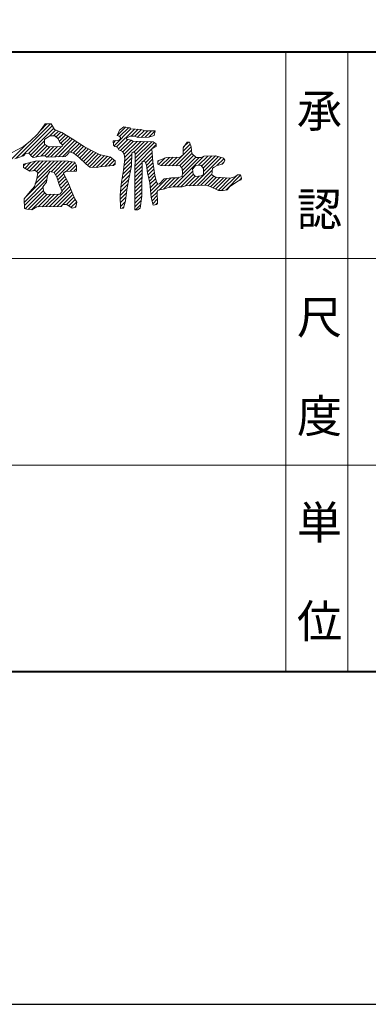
# Model space of a CAD drawing. Header units: millimetres. Extents: x 5514 to 12234, y -691 to 4061.
# Tile 5 of 8: x 10730 to 10997, y -691 to 64. Entities that reach past the tile are written whole.
import ezdxf

# ---------------------------------------------------------------- set-up
doc = ezdxf.new("R2010")
doc.units = ezdxf.units.MM
doc.layers.get('Defpoints').update_dxf_attribs({"color": 2})
doc.layers.add('図枠', color=7, linetype='Continuous')
doc.styles.add('Ｐゴシック', font='MS PGothic.ttf')

msp = doc.modelspace()

# ---------------------------------------------------------------- linework, layer by layer
at = {"layer": 'Defpoints'}
msp.add_lwpolyline([(5513.73, -691.13), (12233.73, -691.13), (12233.73, 4060.87), (5513.73, 4060.87)], close=True, dxfattribs=at)
at = {"layer": '図枠', "lineweight": 40}
msp.add_line((5862.38, 39.66), (11885.08, 39.66), dxfattribs=at)
at = {"layer": '図枠', "lineweight": 20}
for p, q in [((10933.52, -436.13), (10933.52, 39.66)), ((10981.1, -436.13), (10981.1, 39.66)), ((8221.55, -118.94), (11885.08, -118.94)), ((8221.55, -277.53), (11885.08, -277.53))]:
    msp.add_line(p, q, dxfattribs=at)
at = {"layer": '図枠', "lineweight": 20, "ltscale": 3}
for p, q in [((10726.9, -42.05), (10753.27, -15.67)), ((10731.28, -40.51), (10754.56, -17.23)), ((10736.23, -38.41), (10755.64, -19)), ((10743.15, -23.5), (10746.74, -18.93)), ((10745.18, -20.92), (10750.42, -15.67)), ((10746.74, -18.93), (10749.02, -15.67)), ((10749.02, -15.67), (10753.59, -15.67)), ((10752.69, -24.8), (10757.18, -20.31)), ((10753.59, -15.67), (10756.2, -19.91)), ((10755.54, -24.8), (10759.2, -21.14)), ((10756.2, -19.91), (10761.75, -22.19)), ((10757.52, -25.67), (10761.21, -21.97)), ((10761.75, -22.19), (10769.91, -27.08)), ((10802.03, -32.43), (10814.86, -19.59)), ((10803.9, -33.4), (10817.6, -19.71)), ((10804.18, -24.48), (10806.14, -20.56)), ((10804.26, -24.5), (10810.63, -18.13)), ((10806.14, -20.56), (10809.4, -17.95)), ((10806.15, -25.46), (10813.12, -18.48)), ((10809.4, -17.95), (10813.97, -18.6)), ((10813.97, -18.6), (10814.62, -19.58)), ((10814.62, -19.58), (10822.46, -19.91)), ((10815.03, -25.13), (10820.33, -19.82)), ((10817.79, -25.21), (10822.96, -20.05)), ((10819.86, -25.99), (10825.2, -20.66)), ((10822.46, -19.91), (10826.05, -20.89)), ((10822.69, -26.01), (10827.81, -20.89)), ((10825.65, -25.9), (10830.66, -20.89)), ((10826.05, -20.89), (10833.55, -20.89)), ((10828.61, -25.78), (10833.51, -20.89)), ((10833.55, -20.89), (10832.58, -24.48)), ((10732.38, -32.95), (10737.93, -28.71)), ((10737.88, -39.61), (10748.7, -28.79)), ((10737.93, -28.71), (10743.15, -23.5)), ((10748.7, -27.74), (10752.61, -24.8)), ((10748.7, -31.32), (10748.7, -27.74)), ((10752.61, -24.8), (10756.53, -24.8)), ((10756.46, -40.97), (10770.17, -27.25)), ((10756.53, -24.8), (10759.14, -27.08)), ((10759.04, -26.99), (10763.06, -22.98)), ((10759.14, -27.08), (10760.45, -30.02)), ((10759.38, -40.9), (10771.89, -28.38)), ((10759.96, -28.92), (10764.84, -24.04)), ((10760.45, -30.02), (10762.4, -31.65)), ((10761.14, -30.59), (10766.62, -25.11)), ((10762.23, -32.35), (10768.4, -26.18)), ((10762.29, -40.83), (10773.62, -29.51)), ((10769.91, -27.08), (10779.38, -33.28)), ((10801.24, -28.71), (10804.83, -28.39)), ((10801.57, -31.98), (10801.24, -28.71)), ((10801.39, -30.21), (10803.06, -28.55)), ((10805.81, -25.13), (10804.18, -24.48)), ((10804.83, -28.39), (10806.47, -27.41)), ((10805.19, -34.97), (10812.53, -27.62)), ((10806.79, -26.11), (10805.81, -25.13)), ((10806.47, -27.41), (10806.79, -26.11)), ((10806.84, -36.16), (10814.94, -28.06)), ((10808.65, -37.2), (10816.8, -29.05)), ((10809.74, -38.96), (10819.59, -29.11)), ((10809.98, -41.57), (10822.38, -29.17)), ((10814.3, -25.13), (10811.36, -26.76)), ((10811.36, -26.76), (10811.36, -27.41)), ((10811.36, -27.41), (10814.94, -28.06)), ((10817.56, -25.13), (10814.3, -25.13)), ((10814.94, -28.06), (10816.26, -29.04)), ((10816.26, -29.04), (10831.92, -29.37)), ((10817.08, -37.32), (10825.17, -29.23)), ((10820.17, -26.11), (10817.56, -25.13)), ((10818.09, -44.85), (10832.89, -30.05)), ((10818.14, -41.95), (10830.75, -29.34)), ((10818.2, -39.05), (10827.96, -29.28)), ((10828.66, -25.78), (10820.17, -26.11)), ((10832.58, -24.48), (10828.66, -25.78)), ((10831.92, -29.37), (10834.21, -31)), ((10854.77, -33.93), (10858.03, -29.69)), ((10855.19, -33.39), (10858.88, -29.69)), ((10858.03, -29.69), (10859.66, -29.69)), ((10859.66, -29.69), (10860.97, -33.28)), ((10719, -40.13), (10732.38, -32.95)), ((10721.76, -44.34), (10735.61, -30.49)), ((10739.32, -41.01), (10748.89, -31.45)), ((10742.17, -41.02), (10750.6, -32.59)), ((10745.65, -40.39), (10752.79, -33.24)), ((10751.63, -33.28), (10748.7, -31.32)), ((10748.75, -40.13), (10755.73, -33.15)), ((10750.63, -41.1), (10758.67, -33.06)), ((10762.08, -32.95), (10751.63, -33.28)), ((10753.55, -41.03), (10761.61, -32.97)), ((10762.4, -31.65), (10762.08, -32.95)), ((10762.08, -32.95), (10762.08, -32.95)), ((10767.63, -37.19), (10766.32, -39.15)), ((10769.26, -37.52), (10767.63, -37.19)), ((10768.59, -37.39), (10775.34, -30.64)), ((10771.22, -38.5), (10769.26, -37.52)), ((10770.62, -38.2), (10777.06, -31.76)), ((10772.33, -39.34), (10778.78, -32.89)), ((10773.96, -40.56), (10780.58, -33.94)), ((10775.55, -41.82), (10782.42, -34.94)), ((10777.02, -43.2), (10784.27, -35.95)), ((10778.49, -44.58), (10786.11, -36.95)), ((10779.38, -33.28), (10786.56, -37.19)), ((10786.56, -37.19), (10790.8, -39.15)), ((10802.55, -32.95), (10801.57, -31.98)), ((10804.51, -33.61), (10802.55, -32.95)), ((10805.49, -35.56), (10804.51, -33.61)), ((10808.42, -36.87), (10805.49, -35.56)), ((10809.73, -38.82), (10808.42, -36.87)), ((10816.91, -37.19), (10815.6, -38.17)), ((10818.22, -38.17), (10816.91, -37.19)), ((10818.03, -47.76), (10834.21, -31.58)), ((10824.16, -44.47), (10831.12, -37.52)), ((10834.21, -32.95), (10830.94, -34.91)), ((10830.94, -34.91), (10831.6, -44.7)), ((10834.21, -31), (10834.21, -32.95)), ((10846.45, -47.82), (10860.97, -33.3)), ((10849.24, -47.88), (10861.29, -35.83)), ((10854.77, -36.66), (10860.22, -31.21)), ((10854.77, -39.48), (10854.77, -33.93)), ((10860.97, -33.28), (10861.6, -38.37)), ((10732.38, -40.13), (10725.85, -42.41)), ((10734.34, -38.17), (10732.38, -40.13)), ((10732.38, -46.65), (10739.56, -44.7)), ((10733.39, -49.8), (10738.09, -45.1)), ((10736.95, -38.5), (10734.34, -38.17)), ((10735.24, -50.79), (10741.78, -44.25)), ((10738.58, -40.46), (10736.95, -38.5)), ((10737.1, -51.78), (10744.81, -44.07)), ((10739.89, -41.43), (10738.58, -40.46)), ((10739.56, -44.7), (10742.82, -44.04)), ((10747.07, -40.13), (10739.89, -41.43)), ((10740.08, -51.65), (10747.62, -44.11)), ((10741.54, -61.58), (10758.86, -44.26)), ((10742.43, -52.15), (10750.43, -44.15)), ((10742.82, -44.04), (10766.65, -44.37)), ((10742.87, -57.41), (10756.05, -44.22)), ((10743.31, -54.12), (10753.24, -44.19)), ((10749.02, -40.13), (10747.07, -40.13)), ((10750.33, -41.11), (10749.02, -40.13)), ((10764.36, -40.78), (10750.33, -41.11)), ((10753.58, -52.39), (10761.67, -44.3)), ((10755.91, -52.91), (10764.48, -44.34)), ((10756.98, -54.69), (10767.23, -44.44)), ((10758.04, -56.48), (10769.76, -44.76)), ((10766.32, -39.15), (10764.36, -40.78)), ((10764.36, -40.78), (10764.36, -40.78)), ((10766.65, -44.37), (10769.76, -44.76)), ((10769.76, -44.76), (10771.87, -45.02)), ((10775.13, -41.43), (10771.22, -38.5)), ((10771.87, -45.02), (10773.18, -47.63)), ((10780.36, -46.33), (10775.13, -41.43)), ((10779.96, -45.95), (10788.04, -37.88)), ((10781.46, -47.3), (10789.98, -38.78)), ((10782.96, -48.64), (10792.15, -39.46)), ((10785.4, -49.06), (10794.46, -40)), ((10788.09, -49.22), (10796.78, -40.53)), ((10790.8, -39.15), (10799.29, -41.11)), ((10791.62, -48.53), (10799.09, -41.06)), ((10794.75, -48.25), (10800.72, -42.28)), ((10797.89, -47.96), (10802.29, -43.56)), ((10799.29, -41.11), (10802.88, -44.04)), ((10802.88, -44.04), (10802.88, -46.65)), ((10809.08, -51.22), (10810.06, -42.41)), ((10809.1, -50.99), (10815.39, -44.71)), ((10809.46, -47.79), (10815.48, -41.76)), ((10810.06, -42.41), (10809.73, -38.82)), ((10809.81, -44.58), (10815.58, -38.81)), ((10815.6, -38.17), (10815.28, -47.96)), ((10817.89, -55.13), (10818.22, -38.17)), ((10817.97, -50.66), (10823.43, -45.21)), ((10823.44, -44.37), (10823.11, -71.11)), ((10825.72, -44.7), (10823.44, -44.37)), ((10826.7, -47.3), (10825.72, -44.7)), ((10826.01, -45.47), (10831.3, -40.19)), ((10826.75, -47.59), (10831.47, -42.86)), ((10831.6, -44.7), (10833.23, -55.13)), ((10835.51, -44.04), (10842.04, -41.43)), ((10835.51, -44.52), (10836.31, -43.73)), ((10835.51, -46.65), (10835.51, -44.04)), ((10836.01, -46.87), (10841.05, -41.83)), ((10838.09, -47.64), (10844.37, -41.36)), ((10840.88, -47.7), (10847.31, -41.27)), ((10842.04, -41.43), (10852.48, -41.11)), ((10843.66, -47.76), (10850.25, -41.18)), ((10847.3, -64.06), (10870.8, -40.56)), ((10852.02, -47.95), (10861.6, -38.37)), ((10852.48, -41.11), (10854.77, -39.48)), ((10853.57, -49.25), (10863.08, -39.74)), ((10854.27, -51.4), (10864.55, -41.12)), ((10854.33, -54.19), (10867.08, -41.43)), ((10861.6, -38.37), (10864.89, -41.43)), ((10862.57, -63.04), (10884.08, -41.52)), ((10864.89, -41.43), (10868.48, -41.43)), ((10866.78, -47.43), (10873.86, -40.35)), ((10868.48, -41.43), (10871.09, -40.46)), ((10869.03, -48.04), (10876.82, -40.24)), ((10870.25, -49.66), (10879.78, -40.13)), ((10870.44, -52.32), (10881.95, -40.81)), ((10871.09, -40.46), (10879.9, -40.13)), ((10879.9, -40.13), (10885.77, -42.09)), ((10880.75, -47.7), (10886.03, -42.43)), ((10884.6, -46.7), (10886.17, -45.13)), ((10885.77, -42.09), (10886.75, -43.39)), ((10886.75, -43.39), (10886.1, -45.35)), ((10732.38, -47.96), (10734.17, -46.16)), ((10732.38, -49.26), (10732.38, -46.65)), ((10737.27, -51.87), (10732.38, -49.26)), ((10741.52, -51.54), (10737.27, -51.87)), ((10743.48, -52.85), (10741.52, -51.54)), ((10742.82, -57.74), (10743.48, -52.85)), ((10750.98, -55.13), (10752.61, -52.2)), ((10752.61, -52.2), (10755.88, -52.85)), ((10755.88, -52.85), (10758.04, -56.48)), ((10764.69, -52.2), (10763.06, -53.5)), ((10773.18, -51.87), (10764.69, -52.2)), ((10765.19, -52.18), (10772.03, -45.34)), ((10768.15, -52.06), (10772.98, -47.24)), ((10771.11, -51.95), (10773.18, -49.89)), ((10773.18, -47.63), (10773.18, -51.87)), ((10773.18, -51.87), (10773.18, -51.87)), ((10783.29, -48.93), (10780.36, -46.33)), ((10788.84, -49.26), (10783.29, -48.93)), ((10790.8, -48.61), (10788.84, -49.26)), ((10801.57, -47.63), (10790.8, -48.61)), ((10801.02, -47.68), (10802.88, -45.82)), ((10802.88, -46.65), (10801.57, -47.63)), ((10807.44, -61.98), (10809.08, -51.22)), ((10808.09, -57.69), (10814.64, -51.15)), ((10808.6, -54.34), (10815.29, -47.65)), ((10815.28, -47.96), (10813.32, -57.74)), ((10817.89, -56.45), (10823.36, -50.98)), ((10817.92, -53.57), (10823.39, -48.09)), ((10827.68, -53.17), (10826.7, -47.3)), ((10827.16, -50.03), (10831.72, -45.47)), ((10827.56, -52.47), (10832.1, -47.93)), ((10828.03, -54.85), (10832.49, -50.39)), ((10828.52, -57.21), (10832.87, -52.86)), ((10837.8, -47.63), (10835.51, -46.65)), ((10852.48, -47.96), (10837.8, -47.63)), ((10850.28, -63.94), (10862.24, -51.97)), ((10854.12, -49.91), (10852.48, -47.96)), ((10854.44, -53.17), (10854.12, -49.91)), ((10862.6, -54.15), (10861.95, -50.24)), ((10862.28, -50.24), (10864.23, -47.63)), ((10864.23, -47.63), (10868.48, -47.3)), ((10865.55, -62.91), (10877.18, -51.27)), ((10868.48, -47.3), (10870.44, -49.91)), ((10870.44, -49.91), (10870.44, -54.48)), ((10877.29, -49.59), (10876.96, -54.81)), ((10878.59, -48.93), (10877.29, -49.59)), ((10880.88, -47.63), (10878.59, -48.93)), ((10884.8, -46.65), (10880.88, -47.63)), ((10886.1, -45.35), (10884.8, -46.65)), ((10733.14, -75.68), (10750.36, -58.46)), ((10733.63, -72.34), (10751.16, -54.81)), ((10740.86, -63.61), (10742.82, -57.74)), ((10747.39, -63.94), (10750, -60.35)), ((10750, -60.35), (10750.98, -55.13)), ((10758.04, -56.48), (10760.12, -62.96)), ((10758.73, -58.63), (10763.33, -54.04)), ((10759.42, -60.79), (10764.28, -55.94)), ((10760.12, -62.95), (10765.23, -57.84)), ((10760.99, -64.92), (10766.18, -59.73)), ((10763.06, -53.5), (10766.97, -61.33)), ((10807.18, -64.31), (10813.22, -58.27)), ((10807.59, -61.05), (10813.93, -54.71)), ((10813.32, -57.74), (10811.69, -66.22)), ((10817.89, -59.29), (10823.32, -53.86)), ((10817.89, -81.55), (10817.89, -55.13)), ((10817.89, -62.14), (10823.29, -56.75)), ((10817.89, -64.99), (10823.25, -59.63)), ((10829.31, -61), (10827.68, -53.17)), ((10829.01, -59.56), (10833.27, -55.3)), ((10829.4, -62.02), (10833.84, -57.58)), ((10829.63, -64.64), (10834.41, -59.86)), ((10830.1, -69.88), (10842.47, -57.5)), ((10833.23, -55.13), (10834.53, -60.35)), ((10834.53, -60.35), (10835.51, -61.98)), ((10836.38, -66.44), (10845.7, -57.12)), ((10836.82, -61.65), (10840.41, -57.74)), ((10839.94, -65.73), (10848.58, -57.09)), ((10840.41, -57.74), (10845.96, -57.09)), ((10844.02, -64.5), (10851.84, -56.68)), ((10845.96, -57.09), (10850.2, -57.09)), ((10850.2, -57.09), (10854.12, -56.11)), ((10853.12, -63.94), (10862.74, -54.32)), ((10854.12, -56.11), (10854.44, -53.17)), ((10856.59, -63.32), (10864.04, -55.87)), ((10859.6, -63.16), (10867.05, -55.71)), ((10864.23, -56.11), (10862.6, -54.15)), ((10868.8, -55.46), (10864.23, -56.11)), ((10868.52, -62.78), (10876.99, -54.31)), ((10870.44, -54.48), (10868.8, -55.46)), ((10871.5, -62.66), (10878.43, -55.72)), ((10873.88, -63.12), (10880.49, -56.51)), ((10876.04, -63.81), (10883.11, -56.74)), ((10876.96, -54.81), (10879.57, -56.44)), ((10877.9, -64.79), (10885.73, -56.96)), ((10879.57, -56.44), (10891, -57.41)), ((10879.77, -65.77), (10888.36, -57.19)), ((10881.64, -66.76), (10890.98, -57.41)), ((10884.37, -66.87), (10896.01, -55.24)), ((10887.66, -66.43), (10898.94, -55.15)), ((10897.2, -59.37), (10890.67, -63.61)), ((10891, -57.41), (10894.91, -56.11)), ((10894.91, -56.11), (10896.55, -54.81)), ((10896.55, -54.81), (10898.83, -54.81)), ((10899.48, -58.72), (10897.2, -59.37)), ((10897.72, -59.22), (10899.66, -57.28)), ((10898.83, -54.81), (10899.66, -57.28)), ((10899.66, -57.28), (10899.48, -58.72)), ((10733.03, -73.07), (10737.6, -67.52)), ((10733.26, -78.41), (10747.44, -64.23)), ((10733.78, -80.74), (10747.85, -66.67)), ((10737.6, -67.52), (10740.86, -63.61)), ((10748.04, -67.85), (10747.39, -63.94)), ((10750, -69.81), (10748.04, -67.85)), ((10752.51, -79.09), (10767.92, -63.69)), ((10755.41, -79.04), (10768.73, -65.72)), ((10758.31, -78.99), (10769.55, -67.76)), ((10760.12, -62.96), (10761.43, -65.89)), ((10762.08, -67.52), (10760.45, -69.48)), ((10761.43, -65.89), (10762.08, -67.52)), ((10761.84, -66.92), (10767.11, -61.65)), ((10766.97, -61.33), (10769.59, -67.85)), ((10769.59, -67.85), (10771.87, -73.07)), ((10806.47, -70.46), (10807.44, -61.98)), ((10806.47, -70.71), (10811.86, -65.32)), ((10806.8, -67.53), (10812.54, -61.8)), ((10811.69, -66.22), (10810.71, -74.7)), ((10817.89, -67.84), (10823.22, -62.51)), ((10817.89, -70.69), (10823.18, -65.4)), ((10830.29, -72.09), (10829.31, -61)), ((10829.86, -67.26), (10835.37, -61.75)), ((10830.39, -72.43), (10834.88, -67.94)), ((10835.84, -66.55), (10834.86, -67.52)), ((10834.86, -67.52), (10835.19, -76.66)), ((10835.51, -61.98), (10836.82, -61.65)), ((10840.74, -65.57), (10835.84, -66.55)), ((10843.35, -64.59), (10840.74, -65.57)), ((10848.24, -63.94), (10843.35, -64.59)), ((10854.12, -63.94), (10848.24, -63.94)), ((10856.73, -63.28), (10854.12, -63.94)), ((10872.07, -62.63), (10856.73, -63.28)), ((10875.66, -63.61), (10872.07, -62.63)), ((10881.86, -66.87), (10875.66, -63.61)), ((10885.45, -66.87), (10881.86, -66.87)), ((10888.71, -66.22), (10885.45, -66.87)), ((10890.67, -63.61), (10888.71, -66.22)), ((10733.36, -80.57), (10733.03, -73.07)), ((10736.06, -81.31), (10748.78, -68.59)), ((10738.69, -81.53), (10750.42, -69.79)), ((10743.82, -79.25), (10753.36, -69.7)), ((10746.71, -79.2), (10756.3, -69.61)), ((10749.61, -79.15), (10759.24, -69.52)), ((10760.45, -69.48), (10750, -69.81)), ((10761.21, -78.94), (10770.41, -69.74)), ((10765.37, -77.63), (10771.28, -71.72)), ((10767.25, -78.6), (10772.22, -73.63)), ((10769.01, -79.69), (10773.32, -75.38)), ((10771.87, -73.07), (10773.5, -75.68)), ((10806.79, -80.57), (10806.47, -70.46)), ((10806.56, -73.47), (10811.41, -68.62)), ((10806.65, -76.23), (10811.04, -71.84)), ((10806.74, -78.99), (10810.57, -75.15)), ((10810.71, -74.7), (10809.08, -80.24)), ((10817.89, -73.54), (10823.15, -68.28)), ((10817.89, -76.38), (10823.1, -71.17)), ((10817.89, -79.23), (10822.63, -74.5)), ((10823.11, -71.11), (10821.81, -80.24)), ((10831.92, -77.96), (10830.29, -72.09)), ((10831.01, -74.66), (10834.97, -70.69)), ((10831.63, -76.89), (10835.07, -73.44)), ((10734.99, -81.22), (10733.36, -80.57)), ((10738.91, -81.55), (10734.99, -81.22)), ((10742.82, -79.26), (10738.91, -81.55)), ((10761.43, -78.94), (10742.82, -79.26)), ((10762.73, -77.63), (10761.43, -78.94)), ((10765.67, -77.63), (10762.73, -77.63)), ((10769.91, -80.24), (10765.67, -77.63)), ((10772.52, -79.59), (10769.91, -80.24)), ((10771.77, -79.78), (10772.71, -78.84)), ((10773.5, -75.68), (10772.52, -79.59)), ((10809.08, -80.24), (10806.79, -80.57)), ((10808.21, -80.37), (10809.39, -79.19)), ((10819.85, -81.55), (10817.89, -81.55)), ((10818.42, -81.55), (10822.15, -77.82)), ((10821.81, -80.24), (10819.85, -81.55)), ((10834.53, -77.63), (10831.92, -77.96)), ((10833.62, -77.75), (10835.17, -76.19)), ((10835.19, -76.66), (10834.53, -77.63))]:
    msp.add_line(p, q, dxfattribs=at)
at = {"layer": '図枠', "lineweight": 40, "ltscale": 300}
msp.add_line((11885.08, -436.13), (5862.38, -436.13), dxfattribs=at)
at = {"layer": '図枠', "lineweight": 40}
msp.add_lwpolyline([(5862.38, 3805.87), (11885.08, 3805.87), (11885.08, -436.13), (5862.38, -436.13)], close=True, dxfattribs=at)

# ---------------------------------------------------------------- texts
at = {"layer": '図枠', "lineweight": 20, "style": 'Ｐゴシック'}
for s, p in [('承', (10942.08, -18.19)), ('認', (10942.08, -93.86)), ('尺', (10942.08, -176.78)), ('度', (10942.08, -252.45)), ('単', (10942.15, -334.22)), ('位', (10942.15, -409.9))]:
    msp.add_text(s, height=25.38, dxfattribs=at).set_placement(p)

doc.saveas('drawing.dxf')
